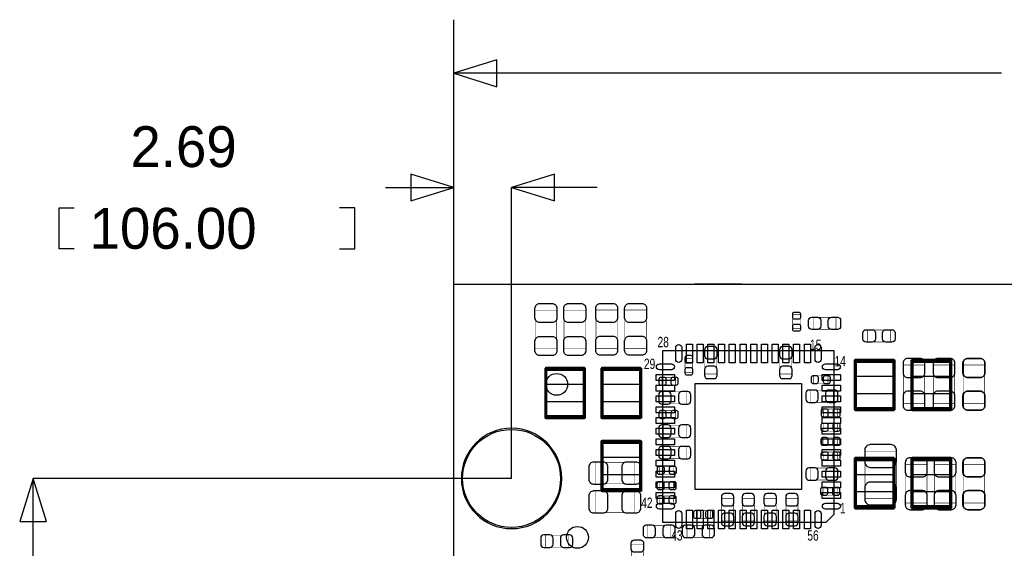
# Model space of a CAD drawing. Extents: x -23 to 100, y -8 to 64.
# Tile 6 of 15: x -20 to 26, y 39 to 64. Entities that reach past the tile are written whole.
import ezdxf

# ---------------------------------------------------------------- set-up
doc = ezdxf.new("R2010")
doc.units = 0
for name, color, linetype in [('BG_DIMENSION', 1, 'CONTINUOUS'), ('BG_OUTLINE', 3, 'CONTINUOUS'), ('PG_ASSEMBLY_BOTTOM', 43, 'CONTINUOUS'), ('PG_ASSEMBLY_TOP', 253, 'CONTINUOUS'), ('PIN_BOTTOM', 211, 'CONTINUOUS'), ('PIN_TOP', 173, 'CONTINUOUS')]:
    doc.layers.add(name, color=color, linetype=linetype)

msp = doc.modelspace()

# ---------------------------------------------------------------- linework, layer by layer
at = {"layer": 'BG_DIMENSION'}
for points in [[(0, 54.189122), (0, 64.013842)], [(1.999996, 62.13856), (0, 61.51372), (1.999996, 60.88888), (1.999996, 62.13856)], [(25.53589, 61.51372), (0, 61.51372)], [(-1.999996, 55.56504), (0, 56.18988), (-1.999996, 56.81472), (-1.999996, 55.56504)], [(4.692396, 56.81472), (2.6924, 56.18988), (4.692396, 55.56504), (4.692396, 56.81472)], [(-3.18643, 56.18988), (0, 56.18988)], [(0, 51.689), (0, 56.18988)], [(2.6924, 42.62374), (2.6924, 56.18988)], [(6.692392, 56.18988), (2.6924, 56.18988)], [(-17.69618, 53.33238), (-18.40738, 53.33238), (-18.40738, 55.23738), (-17.69618, 55.23738)], [(-5.32638, 53.33238), (-4.61518, 53.33238), (-4.61518, 55.23738), (-5.32638, 55.23738)], [(-18.99412, 40.623744), (-19.61896, 42.62374), (-20.2438, 40.623744), (-18.99412, 40.623744)], [(2.6924, 42.62374), (-19.61896, 42.62374)], [(-19.61896, 36.84143), (-19.61896, 42.62374)]]:
    msp.add_lwpolyline(points, dxfattribs=at)
at = {"layer": 'BG_OUTLINE'}
for points in [[(0, 51.689), (67.59956, 51.689)], [(4.93268, 51.689), (7.124954, 51.689)], [(13.41628, 51.689), (11.224006, 51.689)], [(0, 38.599872), (0, 43.599862)]]:
    msp.add_lwpolyline(points, dxfattribs=at)
msp.add_lwpolyline([(67.59956, 21.99894, 0.414214), (65.60058, 19.99996, 0.414214), (67.59956, 18.00098), (67.59956, 0), (16.74876, 0), (16.74876, 3.50012, 0.414214), (16.25092, 4.0005, 0.414214), (15.75054, 3.50012), (15.75054, 0), (0, 0), (0, 18.00098, 0.414214), (1.99898, 19.99996, 0.414214), (0, 21.99894), (0, 51.689), (67.59956, 51.689)], format="xyb", close=True, dxfattribs=at)
msp.add_lwpolyline([(67.59956, 21.99894, 0.414214), (65.60058, 19.99996, 0.414214), (67.59956, 18.00098), (67.59956, 0), (16.74876, 0), (16.74876, 3.50012, 0.414214), (16.25092, 4.0005, 0.414214), (15.75054, 3.50012), (15.75054, 0), (0, 0), (0, 18.00098, 0.414214), (1.99898, 19.99996, 0.414214), (0, 21.99894), (0, 51.689), (67.59956, 51.689)], format="xyb", close=True, dxfattribs=at)
at = {"layer": 'PG_ASSEMBLY_BOTTOM', "const_width": 0.024892}
for points in [[(11.14044, 48.229266), (10.780268, 48.229266), (10.780268, 47.569374), (11.14044, 47.569374), (11.14044, 48.229266)], [(11.706098, 47.498508), (12.265914, 47.498508), (12.265914, 48.558704), (11.706098, 48.558704), (11.706098, 47.498508)], [(15.76451, 48.558704), (15.204694, 48.558704), (15.204694, 47.498508), (15.76451, 47.498508), (15.76451, 48.558704)], [(21.961094, 47.911512), (20.960842, 47.911512), (20.960842, 46.111668), (21.961094, 46.111668), (21.961094, 47.911512)], [(23.358094, 47.911512), (22.357842, 47.911512), (22.357842, 46.111668), (23.358094, 46.111668), (23.358094, 47.911512)], [(24.755094, 47.911512), (23.754842, 47.911512), (23.754842, 46.111668), (24.755094, 46.111668), (24.755094, 47.911512)], [(10.342626, 46.975268), (10.342626, 47.33544), (9.682734, 47.33544), (9.682734, 46.975268), (10.342626, 46.975268)], [(16.785082, 47.411132), (16.785082, 47.05096), (17.444974, 47.05096), (17.444974, 47.411132), (16.785082, 47.411132)], [(10.835894, 46.101508), (10.835894, 46.661324), (9.775698, 46.661324), (9.775698, 46.101508), (10.835894, 46.101508)], [(16.633698, 46.737524), (16.633698, 46.177708), (17.693894, 46.177708), (17.693894, 46.737524), (16.633698, 46.737524)], [(10.343134, 45.425868), (10.343134, 45.78604), (9.683242, 45.78604), (9.683242, 45.425868), (10.343134, 45.425868)], [(17.243298, 45.861732), (17.243298, 45.50156), (17.90319, 45.50156), (17.90319, 45.861732), (17.243298, 45.861732)], [(10.835894, 44.550584), (10.835894, 45.1104), (9.775698, 45.1104), (9.775698, 44.550584), (10.835894, 44.550584)], [(17.900142, 44.831), (17.900142, 45.191172), (17.24025, 45.191172), (17.24025, 44.831), (17.900142, 44.831)], [(17.900142, 44.1706), (17.900142, 44.530772), (17.24025, 44.530772), (17.24025, 44.1706), (17.900142, 44.1706)], [(10.835894, 43.550586), (10.835894, 44.110402), (9.775698, 44.110402), (9.775698, 43.550586), (10.835894, 43.550586)], [(17.24025, 43.855132), (17.24025, 43.49496), (17.900142, 43.49496), (17.900142, 43.855132), (17.24025, 43.855132)], [(19.174206, 41.696132), (20.634198, 41.696132), (20.634198, 43.89628), (19.174206, 43.89628), (19.174206, 41.696132)], [(8.408924, 42.37228), (8.408924, 43.372532), (6.60908, 43.372532), (6.60908, 42.37228), (8.408924, 42.37228)], [(10.261346, 42.822114), (10.261346, 43.182286), (9.601454, 43.182286), (9.601454, 42.822114), (10.261346, 42.822114)], [(21.062442, 41.4782), (22.062694, 41.4782), (22.062694, 43.278044), (21.062442, 43.278044), (21.062442, 41.4782)], [(22.408642, 41.4782), (23.408894, 41.4782), (23.408894, 43.278044), (22.408642, 43.278044), (22.408642, 41.4782)], [(23.754842, 41.4782), (24.755094, 41.4782), (24.755094, 43.278044), (23.754842, 43.278044), (23.754842, 41.4782)], [(16.633698, 43.110404), (16.633698, 42.550588), (17.693894, 42.550588), (17.693894, 43.110404), (16.633698, 43.110404)], [(9.59485, 42.468292), (9.59485, 42.10812), (10.254742, 42.10812), (10.254742, 42.468292), (9.59485, 42.468292)], [(8.408924, 41.028874), (8.408924, 42.029126), (6.60908, 42.029126), (6.60908, 41.028874), (8.408924, 41.028874)], [(9.59485, 41.807892), (9.59485, 41.44772), (10.254742, 41.44772), (10.254742, 41.807892), (9.59485, 41.807892)], [(17.21739, 42.204132), (17.21739, 41.84396), (17.877282, 41.84396), (17.877282, 42.204132), (17.21739, 42.204132)], [(12.489688, 40.640508), (13.049504, 40.640508), (13.049504, 41.700704), (12.489688, 41.700704), (12.489688, 40.640508)], [(14.014704, 41.700704), (13.454888, 41.700704), (13.454888, 40.640508), (14.014704, 40.640508), (14.014704, 41.700704)], [(15.030704, 41.700704), (14.470888, 41.700704), (14.470888, 40.640508), (15.030704, 40.640508), (15.030704, 41.700704)], [(15.486888, 40.640508), (16.046704, 40.640508), (16.046704, 41.700704), (15.486888, 41.700704), (15.486888, 40.640508)], [(11.963146, 40.764714), (11.963146, 41.124886), (11.303254, 41.124886), (11.303254, 40.764714), (11.963146, 40.764714)], [(9.045702, 40.437308), (9.045702, 39.877492), (10.105898, 39.877492), (10.105898, 40.437308), (9.045702, 40.437308)], [(10.874502, 40.437308), (10.874502, 39.877492), (11.934698, 39.877492), (11.934698, 40.437308), (10.874502, 40.437308)], [(4.270502, 39.980108), (4.270502, 39.420292), (5.330698, 39.420292), (5.330698, 39.980108), (4.270502, 39.980108)]]:
    msp.add_lwpolyline(points, dxfattribs=at)
at = {"layer": 'PG_ASSEMBLY_TOP'}
for points, const_width in [([(4.79552, 48.668686), (3.795268, 48.668686), (3.795268, 50.46853), (4.79552, 50.46853), (4.79552, 48.668686)], 0.024892), ([(6.14172, 48.668686), (5.141468, 48.668686), (5.141468, 50.46853), (6.14172, 50.46853), (6.14172, 48.668686)], 0.024892), ([(7.630922, 48.678084), (6.63067, 48.678084), (6.63067, 50.477928), (7.630922, 50.477928), (7.630922, 48.678084)], 0.024892), ([(8.977122, 48.677068), (7.97687, 48.677068), (7.97687, 50.476912), (8.977122, 50.476912), (8.977122, 48.677068)], 0.024892), ([(16.166084, 49.60366), (15.805912, 49.60366), (15.805912, 50.263552), (16.166084, 50.263552), (16.166084, 49.60366)], 0.024892), ([(17.8181, 50.137314), (17.8181, 49.577498), (16.757904, 49.577498), (16.757904, 50.137314), (17.8181, 50.137314)], 0.024892), ([(19.297904, 48.990504), (19.297904, 49.55032), (20.3581, 49.55032), (20.3581, 48.990504), (19.297904, 48.990504)], 0.024892), ([(4.292854, 47.705264), (4.292854, 45.505116), (6.092698, 45.505116), (6.092698, 47.705264), (4.292854, 47.705264)], 0.1524), ([(6.909054, 47.705264), (6.909054, 45.505116), (8.708898, 45.505116), (8.708898, 47.705264), (6.909054, 47.705264)], 0.1524), ([(18.725134, 48.086264), (18.725134, 45.886116), (20.524978, 45.886116), (20.524978, 48.086264), (18.725134, 48.086264)], 0.1524), ([(21.371052, 48.086264), (21.371052, 45.886116), (23.170896, 45.886116), (23.170896, 48.086264), (21.371052, 48.086264)], 0.1524), ([(23.752048, 47.911512), (24.7523, 47.911512), (24.7523, 46.111668), (23.752048, 46.111668), (23.752048, 47.911512)], 0.024892), ([(8.708898, 42.102532), (8.708898, 44.30268), (6.909054, 44.30268), (6.909054, 42.102532), (8.708898, 42.102532)], 0.1524), ([(20.524978, 41.303448), (20.524978, 43.503596), (18.725134, 43.503596), (18.725134, 41.303448), (20.524978, 41.303448)], 0.1524), ([(23.170896, 41.303448), (23.170896, 43.503596), (21.371052, 43.503596), (21.371052, 41.303448), (23.170896, 41.303448)], 0.1524), ([(24.7523, 41.4782), (23.752048, 41.4782), (23.752048, 43.278044), (24.7523, 43.278044), (24.7523, 41.4782)], 0.024892), ([(8.279892, 39.542212), (8.839708, 39.542212), (8.839708, 38.482016), (8.279892, 38.482016), (8.279892, 39.542212)], 0.024892)]:
    msp.add_lwpolyline(points, dxfattribs=dict(at, const_width=const_width))
msp.add_lwpolyline([(17.736058, 40.95115), (17.736058, 48.580548), (9.736074, 48.580548), (9.736074, 40.580564), (17.365472, 40.580564), (17.736058, 40.95115)], dxfattribs=at)
msp.add_lwpolyline([(5.032756, 42.62374, 1), (0.352044, 42.62374, 1), (5.032756, 42.62374)], format="xyb", dxfattribs=at)
at = {"layer": 'PIN_BOTTOM'}
for points in [[(11.695938, 48.628554), (11.695938, 48.348646, 0.414846), (11.846052, 48.198532), (12.12596, 48.198532, 0.414846), (12.276074, 48.348646), (12.276074, 48.628554, 0.414846), (12.12596, 48.778668), (11.846052, 48.778668, 0.414846)], [(15.194534, 48.628554), (15.194534, 48.348646, 0.414846), (15.344648, 48.198532), (15.624556, 48.198532, 0.414846), (15.77467, 48.348646), (15.77467, 48.628554, 0.414846), (15.624556, 48.778668), (15.344648, 48.778668, 0.414846)], [(10.780268, 48.259238), (10.780268, 48.099218, 0.413587), (10.870438, 48.009302), (11.05027, 48.009302, 0.413587), (11.14044, 48.099218), (11.14044, 48.259238, 0.413587), (11.05027, 48.349154), (10.870438, 48.349154, 0.413587)], [(20.950936, 48.001682), (20.950936, 47.551594, 0.414414), (21.1709, 47.33163), (21.751036, 47.33163, 0.414414), (21.971, 47.551594), (21.971, 48.001682, 0.414414), (21.751036, 48.221646), (21.1709, 48.221646, 0.414414)], [(22.347936, 48.001682), (22.347936, 47.551594, 0.414414), (22.5679, 47.33163), (23.148036, 47.33163, 0.414414), (23.368, 47.551594), (23.368, 48.001682, 0.414414), (23.148036, 48.221646), (22.5679, 48.221646, 0.414414)], [(23.744936, 48.001682), (23.744936, 47.551594, 0.414414), (23.9649, 47.33163), (24.545036, 47.33163, 0.414414), (24.765, 47.551594), (24.765, 48.001682, 0.414414), (24.545036, 48.221646), (23.9649, 48.221646, 0.414414)], [(11.14044, 47.539402), (11.14044, 47.699422, 0.413587), (11.05027, 47.789338), (10.870438, 47.789338, 0.413587), (10.780268, 47.699422), (10.780268, 47.539402, 0.413587), (10.870438, 47.449486), (11.05027, 47.449486, 0.413587)], [(12.276074, 47.428658), (12.276074, 47.708566, 0.414846), (12.12596, 47.85868), (11.846052, 47.85868, 0.414846), (11.695938, 47.708566), (11.695938, 47.428658, 0.414846), (11.846052, 47.278544), (12.12596, 47.278544, 0.414846)], [(15.77467, 47.428658), (15.77467, 47.708566, 0.414846), (15.624556, 47.85868), (15.344648, 47.85868, 0.414846), (15.194534, 47.708566), (15.194534, 47.428658, 0.414846), (15.344648, 47.278544), (15.624556, 47.278544, 0.414846)], [(9.652762, 46.975268), (9.812782, 46.975268, 0.413587), (9.902698, 47.065438), (9.902698, 47.24527, 0.413587), (9.812782, 47.33544), (9.652762, 47.33544, 0.413587), (9.562846, 47.24527), (9.562846, 47.065438, 0.413587)], [(10.372598, 47.33544), (10.212578, 47.33544, 0.413587), (10.122662, 47.24527), (10.122662, 47.065438, 0.413587), (10.212578, 46.975268), (10.372598, 46.975268, 0.413587), (10.462514, 47.065438), (10.462514, 47.24527, 0.413587)], [(16.75511, 47.05096), (16.91513, 47.05096, 0.413587), (17.005046, 47.14113), (17.005046, 47.320962, 0.413587), (16.91513, 47.411132), (16.75511, 47.411132, 0.413587), (16.665194, 47.320962), (16.665194, 47.14113, 0.413587)], [(17.474946, 47.411132), (17.314926, 47.411132, 0.413587), (17.22501, 47.320962), (17.22501, 47.14113, 0.413587), (17.314926, 47.05096), (17.474946, 47.05096, 0.413587), (17.564862, 47.14113), (17.564862, 47.320962, 0.413587)], [(9.705848, 46.091348), (9.985756, 46.091348, 0.414846), (10.13587, 46.241462), (10.13587, 46.52137, 0.414846), (9.985756, 46.671484), (9.705848, 46.671484, 0.414846), (9.555734, 46.52137), (9.555734, 46.241462, 0.414846)], [(10.905744, 46.671484), (10.625836, 46.671484, 0.414846), (10.475722, 46.52137), (10.475722, 46.241462, 0.414846), (10.625836, 46.091348), (10.905744, 46.091348, 0.414846), (11.055858, 46.241462), (11.055858, 46.52137, 0.414846)], [(16.563848, 46.167548), (16.843756, 46.167548, 0.414846), (16.99387, 46.317662), (16.99387, 46.59757, 0.414846), (16.843756, 46.747684), (16.563848, 46.747684, 0.414846), (16.413734, 46.59757), (16.413734, 46.317662, 0.414846)], [(17.763744, 46.747684), (17.483836, 46.747684, 0.414846), (17.333722, 46.59757), (17.333722, 46.317662, 0.414846), (17.483836, 46.167548), (17.763744, 46.167548, 0.414846), (17.913858, 46.317662), (17.913858, 46.59757, 0.414846)], [(21.971, 46.021498), (21.971, 46.471586, 0.414414), (21.751036, 46.69155), (21.1709, 46.69155, 0.414414), (20.950936, 46.471586), (20.950936, 46.021498, 0.414414), (21.1709, 45.801534), (21.751036, 45.801534, 0.414414)], [(23.368, 46.021498), (23.368, 46.471586, 0.414414), (23.148036, 46.69155), (22.5679, 46.69155, 0.414414), (22.347936, 46.471586), (22.347936, 46.021498, 0.414414), (22.5679, 45.801534), (23.148036, 45.801534, 0.414414)], [(24.765, 46.021498), (24.765, 46.471586, 0.414414), (24.545036, 46.69155), (23.9649, 46.69155, 0.414414), (23.744936, 46.471586), (23.744936, 46.021498, 0.414414), (23.9649, 45.801534), (24.545036, 45.801534, 0.414414)], [(9.65327, 45.425868), (9.81329, 45.425868, 0.413587), (9.903206, 45.516038), (9.903206, 45.69587, 0.413587), (9.81329, 45.78604), (9.65327, 45.78604, 0.413587), (9.563354, 45.69587), (9.563354, 45.516038, 0.413587)], [(10.373106, 45.78604), (10.213086, 45.78604, 0.413587), (10.12317, 45.69587), (10.12317, 45.516038, 0.413587), (10.213086, 45.425868), (10.373106, 45.425868, 0.413587), (10.463022, 45.516038), (10.463022, 45.69587, 0.413587)], [(17.213326, 45.50156), (17.373346, 45.50156, 0.413587), (17.463262, 45.59173), (17.463262, 45.771562, 0.413587), (17.373346, 45.861732), (17.213326, 45.861732, 0.413587), (17.12341, 45.771562), (17.12341, 45.59173, 0.413587)], [(17.933162, 45.861732), (17.773142, 45.861732, 0.413587), (17.683226, 45.771562), (17.683226, 45.59173, 0.413587), (17.773142, 45.50156), (17.933162, 45.50156, 0.413587), (18.023078, 45.59173), (18.023078, 45.771562, 0.413587)], [(9.705848, 44.540424), (9.985756, 44.540424, 0.414846), (10.13587, 44.690538), (10.13587, 44.970446, 0.414846), (9.985756, 45.12056), (9.705848, 45.12056, 0.414846), (9.555734, 44.970446), (9.555734, 44.690538, 0.414846)], [(10.905744, 45.12056), (10.625836, 45.12056, 0.414846), (10.475722, 44.970446), (10.475722, 44.690538, 0.414846), (10.625836, 44.540424), (10.905744, 44.540424, 0.414846), (11.055858, 44.690538), (11.055858, 44.970446, 0.414846)], [(17.210278, 44.831), (17.370298, 44.831, 0.413587), (17.460214, 44.92117), (17.460214, 45.101002, 0.413587), (17.370298, 45.191172), (17.210278, 45.191172, 0.413587), (17.120362, 45.101002), (17.120362, 44.92117, 0.413587)], [(17.930114, 45.191172), (17.770094, 45.191172, 0.413587), (17.680178, 45.101002), (17.680178, 44.92117, 0.413587), (17.770094, 44.831), (17.930114, 44.831, 0.413587), (18.02003, 44.92117), (18.02003, 45.101002, 0.413587)], [(9.705848, 43.540426), (9.985756, 43.540426, 0.414846), (10.13587, 43.69054), (10.13587, 43.970448, 0.414846), (9.985756, 44.120562), (9.705848, 44.120562, 0.414846), (9.555734, 43.970448), (9.555734, 43.69054, 0.414846)], [(10.905744, 44.120562), (10.625836, 44.120562, 0.414846), (10.475722, 43.970448), (10.475722, 43.69054, 0.414846), (10.625836, 43.540426), (10.905744, 43.540426, 0.414846), (11.055858, 43.69054), (11.055858, 43.970448, 0.414846)], [(17.210278, 44.1706), (17.370298, 44.1706, 0.413587), (17.460214, 44.26077), (17.460214, 44.440602, 0.413587), (17.370298, 44.530772), (17.210278, 44.530772, 0.413587), (17.120362, 44.440602), (17.120362, 44.26077, 0.413587)], [(17.930114, 44.530772), (17.770094, 44.530772, 0.413587), (17.680178, 44.440602), (17.680178, 44.26077, 0.413587), (17.770094, 44.1706), (17.930114, 44.1706, 0.413587), (18.02003, 44.26077), (18.02003, 44.440602, 0.413587)], [(19.169126, 43.951144), (19.169126, 43.391328, 0.414709), (19.419316, 43.141138), (20.389088, 43.141138, 0.414709), (20.639278, 43.391328), (20.639278, 43.951144, 0.414709), (20.389088, 44.201334), (19.419316, 44.201334, 0.414709)], [(17.210278, 43.49496), (17.370298, 43.49496, 0.413587), (17.460214, 43.58513), (17.460214, 43.764962, 0.413587), (17.370298, 43.855132), (17.210278, 43.855132, 0.413587), (17.120362, 43.764962), (17.120362, 43.58513, 0.413587)], [(17.930114, 43.855132), (17.770094, 43.855132, 0.413587), (17.680178, 43.764962), (17.680178, 43.58513, 0.413587), (17.770094, 43.49496), (17.930114, 43.49496, 0.413587), (18.02003, 43.58513), (18.02003, 43.764962, 0.413587)], [(6.51891, 42.362374), (6.968998, 42.362374, 0.414414), (7.188962, 42.582338), (7.188962, 43.162474, 0.414414), (6.968998, 43.382438), (6.51891, 43.382438, 0.414414), (6.298946, 43.162474), (6.298946, 42.582338, 0.414414)], [(8.499094, 43.382438), (8.049006, 43.382438, 0.414414), (7.829042, 43.162474), (7.829042, 42.582338, 0.414414), (8.049006, 42.362374), (8.499094, 42.362374, 0.414414), (8.719058, 42.582338), (8.719058, 43.162474, 0.414414)], [(9.571482, 42.822114), (9.731502, 42.822114, 0.413587), (9.821418, 42.912284), (9.821418, 43.092116, 0.413587), (9.731502, 43.182286), (9.571482, 43.182286, 0.413587), (9.481566, 43.092116), (9.481566, 42.912284, 0.413587)], [(10.291318, 43.182286), (10.131298, 43.182286, 0.413587), (10.041382, 43.092116), (10.041382, 42.912284, 0.413587), (10.131298, 42.822114), (10.291318, 42.822114, 0.413587), (10.381234, 42.912284), (10.381234, 43.092116, 0.413587)], [(21.052536, 43.368214), (21.052536, 42.918126, 0.414414), (21.2725, 42.698162), (21.852636, 42.698162, 0.414414), (22.0726, 42.918126), (22.0726, 43.368214, 0.414414), (21.852636, 43.588178), (21.2725, 43.588178, 0.414414)], [(22.398736, 43.368214), (22.398736, 42.918126, 0.414414), (22.6187, 42.698162), (23.198836, 42.698162, 0.414414), (23.4188, 42.918126), (23.4188, 43.368214, 0.414414), (23.198836, 43.588178), (22.6187, 43.588178, 0.414414)], [(23.744936, 43.368214), (23.744936, 42.918126, 0.414414), (23.9649, 42.698162), (24.545036, 42.698162, 0.414414), (24.765, 42.918126), (24.765, 43.368214, 0.414414), (24.545036, 43.588178), (23.9649, 43.588178, 0.414414)], [(16.563848, 42.540428), (16.843756, 42.540428, 0.414846), (16.99387, 42.690542), (16.99387, 42.97045, 0.414846), (16.843756, 43.120564), (16.563848, 43.120564, 0.414846), (16.413734, 42.97045), (16.413734, 42.690542, 0.414846)], [(17.763744, 43.120564), (17.483836, 43.120564, 0.414846), (17.333722, 42.97045), (17.333722, 42.690542, 0.414846), (17.483836, 42.540428), (17.763744, 42.540428, 0.414846), (17.913858, 42.690542), (17.913858, 42.97045, 0.414846)], [(9.564878, 42.10812), (9.724898, 42.10812, 0.413587), (9.814814, 42.19829), (9.814814, 42.378122, 0.413587), (9.724898, 42.468292), (9.564878, 42.468292, 0.413587), (9.474962, 42.378122), (9.474962, 42.19829, 0.413587)], [(10.284714, 42.468292), (10.124694, 42.468292, 0.413587), (10.034778, 42.378122), (10.034778, 42.19829, 0.413587), (10.124694, 42.10812), (10.284714, 42.10812, 0.413587), (10.37463, 42.19829), (10.37463, 42.378122, 0.413587)], [(20.639278, 41.641268), (20.639278, 42.201084, 0.414709), (20.389088, 42.451274), (19.419316, 42.451274, 0.414709), (19.169126, 42.201084), (19.169126, 41.641268, 0.414709), (19.419316, 41.391078), (20.389088, 41.391078, 0.414709)], [(6.51891, 41.018968), (6.968998, 41.018968, 0.414414), (7.188962, 41.238932), (7.188962, 41.819068, 0.414414), (6.968998, 42.039032), (6.51891, 42.039032, 0.414414), (6.298946, 41.819068), (6.298946, 41.238932, 0.414414)], [(8.499094, 42.039032), (8.049006, 42.039032, 0.414414), (7.829042, 41.819068), (7.829042, 41.238932, 0.414414), (8.049006, 41.018968), (8.499094, 41.018968, 0.414414), (8.719058, 41.238932), (8.719058, 41.819068, 0.414414)], [(9.564878, 41.44772), (9.724898, 41.44772, 0.413587), (9.814814, 41.53789), (9.814814, 41.717722, 0.413587), (9.724898, 41.807892), (9.564878, 41.807892, 0.413587), (9.474962, 41.717722), (9.474962, 41.53789, 0.413587)], [(10.284714, 41.807892), (10.124694, 41.807892, 0.413587), (10.034778, 41.717722), (10.034778, 41.53789, 0.413587), (10.124694, 41.44772), (10.284714, 41.44772, 0.413587), (10.37463, 41.53789), (10.37463, 41.717722, 0.413587)], [(12.479528, 41.770554), (12.479528, 41.490646, 0.414846), (12.629642, 41.340532), (12.90955, 41.340532, 0.414846), (13.059664, 41.490646), (13.059664, 41.770554, 0.414846), (12.90955, 41.920668), (12.629642, 41.920668, 0.414846)], [(13.444728, 41.770554), (13.444728, 41.490646, 0.414846), (13.594842, 41.340532), (13.87475, 41.340532, 0.414846), (14.024864, 41.490646), (14.024864, 41.770554, 0.414846), (13.87475, 41.920668), (13.594842, 41.920668, 0.414846)], [(14.460728, 41.770554), (14.460728, 41.490646, 0.414846), (14.610842, 41.340532), (14.89075, 41.340532, 0.414846), (15.040864, 41.490646), (15.040864, 41.770554, 0.414846), (14.89075, 41.920668), (14.610842, 41.920668, 0.414846)], [(15.476728, 41.770554), (15.476728, 41.490646, 0.414846), (15.626842, 41.340532), (15.90675, 41.340532, 0.414846), (16.056864, 41.490646), (16.056864, 41.770554, 0.414846), (15.90675, 41.920668), (15.626842, 41.920668, 0.414846)], [(17.187418, 41.84396), (17.347438, 41.84396, 0.413587), (17.437354, 41.93413), (17.437354, 42.113962, 0.413587), (17.347438, 42.204132), (17.187418, 42.204132, 0.413587), (17.097502, 42.113962), (17.097502, 41.93413, 0.413587)], [(17.907254, 42.204132), (17.747234, 42.204132, 0.413587), (17.657318, 42.113962), (17.657318, 41.93413, 0.413587), (17.747234, 41.84396), (17.907254, 41.84396, 0.413587), (17.99717, 41.93413), (17.99717, 42.113962, 0.413587)], [(22.0726, 41.38803), (22.0726, 41.838118, 0.414414), (21.852636, 42.058082), (21.2725, 42.058082, 0.414414), (21.052536, 41.838118), (21.052536, 41.38803, 0.414414), (21.2725, 41.168066), (21.852636, 41.168066, 0.414414)], [(23.4188, 41.38803), (23.4188, 41.838118, 0.414414), (23.198836, 42.058082), (22.6187, 42.058082, 0.414414), (22.398736, 41.838118), (22.398736, 41.38803, 0.414414), (22.6187, 41.168066), (23.198836, 41.168066, 0.414414)], [(24.765, 41.38803), (24.765, 41.838118, 0.414414), (24.545036, 42.058082), (23.9649, 42.058082, 0.414414), (23.744936, 41.838118), (23.744936, 41.38803, 0.414414), (23.9649, 41.168066), (24.545036, 41.168066, 0.414414)], [(11.273282, 40.764714), (11.433302, 40.764714, 0.413587), (11.523218, 40.854884), (11.523218, 41.034716, 0.413587), (11.433302, 41.124886), (11.273282, 41.124886, 0.413587), (11.183366, 41.034716), (11.183366, 40.854884, 0.413587)], [(11.993118, 41.124886), (11.833098, 41.124886, 0.413587), (11.743182, 41.034716), (11.743182, 40.854884, 0.413587), (11.833098, 40.764714), (11.993118, 40.764714, 0.413587), (12.083034, 40.854884), (12.083034, 41.034716, 0.413587)], [(13.059664, 40.570658), (13.059664, 40.850566, 0.414846), (12.90955, 41.00068), (12.629642, 41.00068, 0.414846), (12.479528, 40.850566), (12.479528, 40.570658, 0.414846), (12.629642, 40.420544), (12.90955, 40.420544, 0.414846)], [(14.024864, 40.570658), (14.024864, 40.850566, 0.414846), (13.87475, 41.00068), (13.594842, 41.00068, 0.414846), (13.444728, 40.850566), (13.444728, 40.570658, 0.414846), (13.594842, 40.420544), (13.87475, 40.420544, 0.414846)], [(15.040864, 40.570658), (15.040864, 40.850566, 0.414846), (14.89075, 41.00068), (14.610842, 41.00068, 0.414846), (14.460728, 40.850566), (14.460728, 40.570658, 0.414846), (14.610842, 40.420544), (14.89075, 40.420544, 0.414846)], [(16.056864, 40.570658), (16.056864, 40.850566, 0.414846), (15.90675, 41.00068), (15.626842, 41.00068, 0.414846), (15.476728, 40.850566), (15.476728, 40.570658, 0.414846), (15.626842, 40.420544), (15.90675, 40.420544, 0.414846)], [(8.975852, 39.867332), (9.25576, 39.867332, 0.414846), (9.405874, 40.017446), (9.405874, 40.297354, 0.414846), (9.25576, 40.447468), (8.975852, 40.447468, 0.414846), (8.825738, 40.297354), (8.825738, 40.017446, 0.414846)], [(10.175748, 40.447468), (9.89584, 40.447468, 0.414846), (9.745726, 40.297354), (9.745726, 40.017446, 0.414846), (9.89584, 39.867332), (10.175748, 39.867332, 0.414846), (10.325862, 40.017446), (10.325862, 40.297354, 0.414846)], [(10.804652, 39.867332), (11.08456, 39.867332, 0.414846), (11.234674, 40.017446), (11.234674, 40.297354, 0.414846), (11.08456, 40.447468), (10.804652, 40.447468, 0.414846), (10.654538, 40.297354), (10.654538, 40.017446, 0.414846)], [(12.004548, 40.447468), (11.72464, 40.447468, 0.414846), (11.574526, 40.297354), (11.574526, 40.017446, 0.414846), (11.72464, 39.867332), (12.004548, 39.867332, 0.414846), (12.154662, 40.017446), (12.154662, 40.297354, 0.414846)], [(4.200652, 39.410132), (4.48056, 39.410132, 0.414846), (4.630674, 39.560246), (4.630674, 39.840154, 0.414846), (4.48056, 39.990268), (4.200652, 39.990268, 0.414846), (4.050538, 39.840154), (4.050538, 39.560246, 0.414846)], [(5.400548, 39.990268), (5.12064, 39.990268, 0.414846), (4.970526, 39.840154), (4.970526, 39.560246, 0.414846), (5.12064, 39.410132), (5.400548, 39.410132, 0.414846), (5.550662, 39.560246), (5.550662, 39.840154, 0.414846)]]:
    msp.add_lwpolyline(points, format="xyb", close=True, dxfattribs=at)
for centre, radius in [((4.8006, 47.01159), 0.508), ((2.6924, 42.62374), 2.286)]:
    msp.add_circle(centre, radius, dxfattribs=at)
at = {"layer": 'PIN_TOP'}
for points in [[(4.805426, 50.5587), (4.805426, 50.108612, -0.414414), (4.585462, 49.888648), (4.005326, 49.888648, -0.414414), (3.785362, 50.108612), (3.785362, 50.5587, -0.414414), (4.005326, 50.778664), (4.585462, 50.778664, -0.414414)], [(6.151626, 50.5587), (6.151626, 50.108612, -0.414414), (5.931662, 49.888648), (5.351526, 49.888648, -0.414414), (5.131562, 50.108612), (5.131562, 50.5587, -0.414414), (5.351526, 50.778664), (5.931662, 50.778664, -0.414414)], [(7.640828, 50.568098), (7.640828, 50.11801, -0.414414), (7.420864, 49.898046), (6.840728, 49.898046, -0.414414), (6.620764, 50.11801), (6.620764, 50.568098, -0.414414), (6.840728, 50.788062), (7.420864, 50.788062, -0.414414)], [(8.987028, 50.567082), (8.987028, 50.116994, -0.414414), (8.767064, 49.89703), (8.186928, 49.89703, -0.414414), (7.966964, 50.116994), (7.966964, 50.567082, -0.414414), (8.186928, 50.787046), (8.767064, 50.787046, -0.414414)], [(16.166084, 50.293524), (16.166084, 50.133504, -0.413587), (16.075914, 50.043588), (15.896082, 50.043588, -0.413587), (15.805912, 50.133504), (15.805912, 50.293524, -0.413587), (15.896082, 50.38344), (16.075914, 50.38344, -0.413587)], [(16.688054, 50.147474), (16.967962, 50.147474, -0.414846), (17.118076, 49.99736), (17.118076, 49.717452, -0.414846), (16.967962, 49.567338), (16.688054, 49.567338, -0.414846), (16.53794, 49.717452), (16.53794, 49.99736, -0.414846)], [(17.88795, 49.567338), (17.608042, 49.567338, -0.414846), (17.457928, 49.717452), (17.457928, 49.99736, -0.414846), (17.608042, 50.147474), (17.88795, 50.147474, -0.414846), (18.038064, 49.99736), (18.038064, 49.717452, -0.414846)], [(15.805912, 49.573688), (15.805912, 49.733708, -0.413587), (15.896082, 49.823624), (16.075914, 49.823624, -0.413587), (16.166084, 49.733708), (16.166084, 49.573688, -0.413587), (16.075914, 49.483772), (15.896082, 49.483772, -0.413587)], [(3.785362, 48.578516), (3.785362, 49.028604, -0.414414), (4.005326, 49.248568), (4.585462, 49.248568, -0.414414), (4.805426, 49.028604), (4.805426, 48.578516, -0.414414), (4.585462, 48.358552), (4.005326, 48.358552, -0.414414)], [(5.131562, 48.578516), (5.131562, 49.028604, -0.414414), (5.351526, 49.248568), (5.931662, 49.248568, -0.414414), (6.151626, 49.028604), (6.151626, 48.578516, -0.414414), (5.931662, 48.358552), (5.351526, 48.358552, -0.414414)], [(6.620764, 48.587914), (6.620764, 49.038002, -0.414414), (6.840728, 49.257966), (7.420864, 49.257966, -0.414414), (7.640828, 49.038002), (7.640828, 48.587914, -0.414414), (7.420864, 48.36795), (6.840728, 48.36795, -0.414414)], [(7.966964, 48.586898), (7.966964, 49.036986, -0.414414), (8.186928, 49.25695), (8.767064, 49.25695, -0.414414), (8.987028, 49.036986), (8.987028, 48.586898, -0.414414), (8.767064, 48.366934), (8.186928, 48.366934, -0.414414)], [(19.228054, 49.56048), (19.507962, 49.56048, -0.414846), (19.658076, 49.410366), (19.658076, 49.130458, -0.414846), (19.507962, 48.980344), (19.228054, 48.980344, -0.414846), (19.07794, 49.130458), (19.07794, 49.410366, -0.414846)], [(20.42795, 48.980344), (20.148042, 48.980344, -0.414846), (19.997928, 49.130458), (19.997928, 49.410366, -0.414846), (20.148042, 49.56048), (20.42795, 49.56048, -0.414846), (20.578064, 49.410366), (20.578064, 49.130458, -0.414846)], [(10.625836, 48.730662), (10.625836, 48.171862, -1), (10.346436, 48.171862), (10.346436, 48.730662, -1)], [(17.125696, 48.730662), (17.125696, 48.171862, -1), (16.846296, 48.171862), (16.846296, 48.730662, -1)], [(24.762206, 48.001682), (24.762206, 47.551594, -0.414414), (24.542242, 47.33163), (23.962106, 47.33163, -0.414414), (23.742142, 47.551594), (23.742142, 48.001682, -0.414414), (23.962106, 48.221646), (24.542242, 48.221646, -0.414414)], [(9.58596, 47.970186), (10.14476, 47.970186, -1), (10.14476, 47.690786), (9.58596, 47.690786, -1)], [(17.327372, 47.970186), (17.886172, 47.970186, -1), (17.886172, 47.690786), (17.327372, 47.690786, -1)], [(23.742142, 46.021498), (23.742142, 46.471586, -0.414414), (23.962106, 46.69155), (24.542242, 46.69155, -0.414414), (24.762206, 46.471586), (24.762206, 46.021498, -0.414414), (24.542242, 45.801534), (23.962106, 45.801534, -0.414414)], [(24.762206, 43.368214), (24.762206, 42.918126, -0.414414), (24.542242, 42.698162), (23.962106, 42.698162, -0.414414), (23.742142, 42.918126), (23.742142, 43.368214, -0.414414), (23.962106, 43.588178), (24.542242, 43.588178, -0.414414)], [(23.742142, 41.38803), (23.742142, 41.838118, -0.414414), (23.962106, 42.058082), (24.542242, 42.058082, -0.414414), (24.762206, 41.838118), (24.762206, 41.38803, -0.414414), (24.542242, 41.168066), (23.962106, 41.168066, -0.414414)], [(9.58596, 41.470326), (10.14476, 41.470326, -1), (10.14476, 41.190926), (9.58596, 41.190926, -1)], [(17.327372, 41.470326), (17.886172, 41.470326, -1), (17.886172, 41.190926), (17.327372, 41.190926, -1)], [(10.625836, 40.98925), (10.625836, 40.43045, -1), (10.346436, 40.43045), (10.346436, 40.98925, -1)], [(17.125696, 40.98925), (17.125696, 40.43045, -1), (16.846296, 40.43045), (16.846296, 40.98925, -1)], [(8.849868, 39.612062), (8.849868, 39.332154, -0.414846), (8.699754, 39.18204), (8.419846, 39.18204, -0.414846), (8.269732, 39.332154), (8.269732, 39.612062, -0.414846), (8.419846, 39.762176), (8.699754, 39.762176, -0.414846)]]:
    msp.add_lwpolyline(points, format="xyb", close=True, dxfattribs=at)
for points in [[(11.125708, 48.019462), (10.846308, 48.019462), (10.846308, 48.883062), (11.125708, 48.883062)], [(11.625834, 48.019462), (11.346434, 48.019462), (11.346434, 48.883062), (11.625834, 48.883062)], [(12.125706, 48.019462), (11.846306, 48.019462), (11.846306, 48.883062), (12.125706, 48.883062)], [(12.625832, 48.019462), (12.346432, 48.019462), (12.346432, 48.883062), (12.625832, 48.883062)], [(13.125704, 48.019462), (12.846304, 48.019462), (12.846304, 48.883062), (13.125704, 48.883062)], [(13.62583, 48.019462), (13.34643, 48.019462), (13.34643, 48.883062), (13.62583, 48.883062)], [(14.125702, 48.019462), (13.846302, 48.019462), (13.846302, 48.883062), (14.125702, 48.883062)], [(14.625828, 48.019462), (14.346428, 48.019462), (14.346428, 48.883062), (14.625828, 48.883062)], [(15.1257, 48.019462), (14.8463, 48.019462), (14.8463, 48.883062), (15.1257, 48.883062)], [(15.625826, 48.019462), (15.346426, 48.019462), (15.346426, 48.883062), (15.625826, 48.883062)], [(16.125698, 48.019462), (15.846298, 48.019462), (15.846298, 48.883062), (16.125698, 48.883062)], [(16.625824, 48.019462), (16.346424, 48.019462), (16.346424, 48.883062), (16.625824, 48.883062)], [(4.291076, 47.81169), (6.094476, 47.81169), (6.094476, 46.99889), (4.291076, 46.99889)], [(6.907276, 47.81169), (8.710676, 47.81169), (8.710676, 46.99889), (6.907276, 46.99889)], [(18.723356, 48.19269), (20.526756, 48.19269), (20.526756, 47.37989), (18.723356, 47.37989)], [(21.369274, 48.19269), (23.172674, 48.19269), (23.172674, 47.37989), (21.369274, 47.37989)], [(10.29716, 47.470314), (10.29716, 47.190914), (9.43356, 47.190914), (9.43356, 47.470314)], [(18.038572, 47.470314), (18.038572, 47.190914), (17.174972, 47.190914), (17.174972, 47.470314)], [(10.29716, 46.970188), (10.29716, 46.690788), (9.43356, 46.690788), (9.43356, 46.970188)], [(16.212566, 47.057056), (16.212566, 42.104056), (11.259566, 42.104056), (11.259566, 47.057056)], [(18.038572, 46.970188), (18.038572, 46.690788), (17.174972, 46.690788), (17.174972, 46.970188)], [(10.29716, 46.470316), (10.29716, 46.190916), (9.43356, 46.190916), (9.43356, 46.470316)], [(18.038572, 46.470316), (18.038572, 46.190916), (17.174972, 46.190916), (17.174972, 46.470316)], [(18.723356, 46.59249), (20.526756, 46.59249), (20.526756, 45.77969), (18.723356, 45.77969)], [(21.369274, 46.59249), (23.172674, 46.59249), (23.172674, 45.77969), (21.369274, 45.77969)], [(4.291076, 46.21149), (6.094476, 46.21149), (6.094476, 45.39869), (4.291076, 45.39869)], [(6.907276, 46.21149), (8.710676, 46.21149), (8.710676, 45.39869), (6.907276, 45.39869)], [(10.29716, 45.97019), (10.29716, 45.69079), (9.43356, 45.69079), (9.43356, 45.97019)], [(18.038572, 45.97019), (18.038572, 45.69079), (17.174972, 45.69079), (17.174972, 45.97019)], [(10.29716, 45.470318), (10.29716, 45.190918), (9.43356, 45.190918), (9.43356, 45.470318)], [(18.038572, 45.470318), (18.038572, 45.190918), (17.174972, 45.190918), (17.174972, 45.470318)], [(10.29716, 44.970192), (10.29716, 44.690792), (9.43356, 44.690792), (9.43356, 44.970192)], [(18.038572, 44.970192), (18.038572, 44.690792), (17.174972, 44.690792), (17.174972, 44.970192)], [(8.710676, 43.596306), (6.907276, 43.596306), (6.907276, 44.409106), (8.710676, 44.409106)], [(10.29716, 44.47032), (10.29716, 44.19092), (9.43356, 44.19092), (9.43356, 44.47032)], [(18.038572, 44.47032), (18.038572, 44.19092), (17.174972, 44.19092), (17.174972, 44.47032)], [(10.29716, 43.970194), (10.29716, 43.690794), (9.43356, 43.690794), (9.43356, 43.970194)], [(18.038572, 43.970194), (18.038572, 43.690794), (17.174972, 43.690794), (17.174972, 43.970194)], [(10.29716, 43.470322), (10.29716, 43.190922), (9.43356, 43.190922), (9.43356, 43.470322)], [(18.038572, 43.470322), (18.038572, 43.190922), (17.174972, 43.190922), (17.174972, 43.470322)], [(20.526756, 42.797222), (18.723356, 42.797222), (18.723356, 43.610022), (20.526756, 43.610022)], [(23.172674, 42.797222), (21.369274, 42.797222), (21.369274, 43.610022), (23.172674, 43.610022)], [(8.710676, 41.996106), (6.907276, 41.996106), (6.907276, 42.808906), (8.710676, 42.808906)], [(10.29716, 42.970196), (10.29716, 42.690796), (9.43356, 42.690796), (9.43356, 42.970196)], [(18.038572, 42.970196), (18.038572, 42.690796), (17.174972, 42.690796), (17.174972, 42.970196)], [(10.29716, 42.470324), (10.29716, 42.190924), (9.43356, 42.190924), (9.43356, 42.470324)], [(18.038572, 42.470324), (18.038572, 42.190924), (17.174972, 42.190924), (17.174972, 42.470324)], [(10.29716, 41.970198), (10.29716, 41.690798), (9.43356, 41.690798), (9.43356, 41.970198)], [(18.038572, 41.970198), (18.038572, 41.690798), (17.174972, 41.690798), (17.174972, 41.970198)], [(20.526756, 41.197022), (18.723356, 41.197022), (18.723356, 42.009822), (20.526756, 42.009822)], [(23.172674, 41.197022), (21.369274, 41.197022), (21.369274, 42.009822), (23.172674, 42.009822)], [(11.125708, 40.27805), (10.846308, 40.27805), (10.846308, 41.14165), (11.125708, 41.14165)], [(11.625834, 40.27805), (11.346434, 40.27805), (11.346434, 41.14165), (11.625834, 41.14165)], [(12.125706, 40.27805), (11.846306, 40.27805), (11.846306, 41.14165), (12.125706, 41.14165)], [(12.625832, 40.27805), (12.346432, 40.27805), (12.346432, 41.14165), (12.625832, 41.14165)], [(13.125704, 40.27805), (12.846304, 40.27805), (12.846304, 41.14165), (13.125704, 41.14165)], [(13.62583, 40.27805), (13.34643, 40.27805), (13.34643, 41.14165), (13.62583, 41.14165)], [(14.125702, 40.27805), (13.846302, 40.27805), (13.846302, 41.14165), (14.125702, 41.14165)], [(14.625828, 40.27805), (14.346428, 40.27805), (14.346428, 41.14165), (14.625828, 41.14165)], [(15.1257, 40.27805), (14.8463, 40.27805), (14.8463, 41.14165), (15.1257, 41.14165)], [(15.625826, 40.27805), (15.346426, 40.27805), (15.346426, 41.14165), (15.625826, 41.14165)], [(16.125698, 40.27805), (15.846298, 40.27805), (15.846298, 41.14165), (16.125698, 41.14165)], [(16.625824, 40.27805), (16.346424, 40.27805), (16.346424, 41.14165), (16.625824, 41.14165)]]:
    msp.add_lwpolyline(points, close=True, dxfattribs=at)
for centre, radius in [((2.6924, 42.62374), 2.286), ((5.7658, 39.878), 0.508)]:
    msp.add_circle(centre, radius, dxfattribs=at)

# ---------------------------------------------------------------- texts
at = {"layer": 'BG_DIMENSION'}
for s, p in [('2.69', (-15.07998, 57.14238)), ('106.00', (-16.98498, 53.33238))]:
    msp.add_text(s, height=1.905, dxfattribs=at).set_placement(p)
at = {"layer": 'PG_ASSEMBLY_TOP', "width": 0.736842}
for s, p in [('28', (9.4996, 48.7426)), ('15', (16.6116, 48.6156)), ('29', (8.8646, 47.7266)), ('14', (17.7546, 47.8536)), ('42', (8.7376, 41.2496)), ('1', (18.0086, 40.9956)), ('43', (10.1346, 39.7256)), ('56', (16.4846, 39.7256))]:
    msp.add_text(s, height=0.4826, dxfattribs=at).set_placement(p)

doc.saveas('drawing.dxf')
